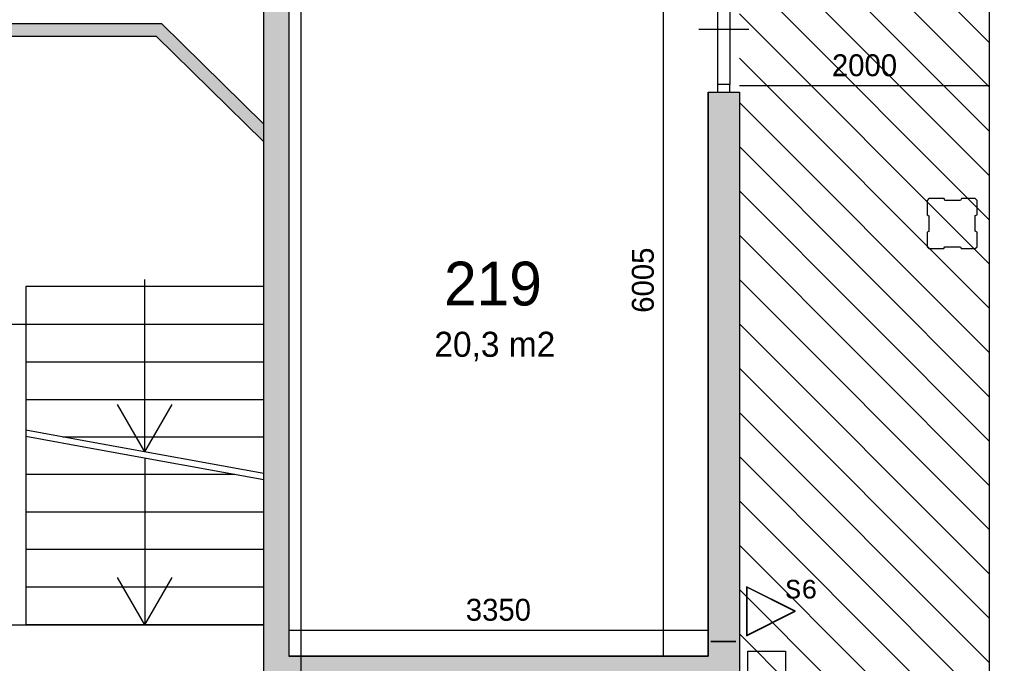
# Model space of a CAD drawing. Extents: x 393774 to 561444, y -100020 to -6220.
# Tile 18 of 47: x 525994 to 533861, y -75532 to -70393. Entities that reach past the tile are written whole.
import ezdxf
from ezdxf.enums import TextEntityAlignment as Align

# ---------------------------------------------------------------- set-up
doc = ezdxf.new("R2010")
doc.units = 0
doc.header["$MEASUREMENT"] = 0
doc.header["$PDMODE"] = 35
doc.header["$PDSIZE"] = -0.5
doc.layers.get('0').update_dxf_attribs({"linetype": 'CONTINUOUS'})
doc.layers.get('DEFPOINTS').update_dxf_attribs({"linetype": 'CONTINUOUS'})
for name, color, linetype in [('-02$TEKST$$$MAAT', 252, 'CONTINUOUS'), ('AA$1A---_ARCEER', 252, 'CONTINUOUS'), ('AL00---_BRANDBEVEILIGING', 252, 'CONTINUOUS'), ('AL22----_BINNENWAND', 252, 'CONTINUOUS'), ('AL24----_TRAPPEN', 252, 'CONTINUOUS'), ('AL32----_BINNENKOZIJN', 252, 'CONTINUOUS'), ('AM$1A---_MAATVOERING', 252, 'CONTINUOUS'), ('Betonpalen', 252, 'CONTINUOUS'), ('LAYER01', 252, 'CONTINUOUS'), ('M2', 252, 'CONTINUOUS'), ('OMPARTIMENTERING', 252, 'CONTINUOUS')]:
    doc.layers.add(name, color=color, linetype=linetype)
doc.styles.add('B-01', font='b-gbp')
doc.styles.add('MONOTXT', font='MONOTXT')
doc.dimstyles.new('BBA_STAND', dxfattribs={"dimtxt": 175, "dimasz": 1, "dimexe": 1, "dimexo": 0.001, "dimgap": 75, "dimtad": 1, "dimdec": 0, "dimzin": 0, "dimdsep": 46, "dimtxsty": 'B-01', "dimblk": 'NONE', "dimblk1": 'NONE', "dimblk2": 'PIJL1', "dimcen": 1, "dimse1": 1, "dimse2": 1, "dimclrd": 256, "dimclre": 1, "dimclrt": 256, "dimadec": 0, "dimazin": 0, "dimtfac": 1, "dimtdec": 0, "dimtmove": 0, "dimatfit": 0, "dimldrblk": 'PIJL1', "dimfxl": 1, "dimtolj": 1, "dimtzin": 0, "dimarcsym": 0})

# ---------------------------------------------------------------- blocks, each defined once
blk = doc.blocks.new('*D61')
at = {"layer": 'AM$1A---_MAATVOERING', "lineweight": -2, "transparency": 16777216}
blk.add_line((531136.9, -69470.3), (531136.9, -75474.8), dxfattribs=at)
at = {"layer": 'DEFPOINTS', "color": 0, "transparency": 16777216}
for p in [(531136.9, -69470.3), (531136.9, -75474.8), (531136.9, -75474.8)]:
    blk.add_point(p, dxfattribs=at)
at = {"layer": 'AM$1A---_MAATVOERING', "transparency": 16777216, "insert": (530974.4, -72472.6), "char_height": 175, "attachment_point": 5, "rotation": 90, "style": 'B-01'}
blk.add_mtext('\\A1;6005', dxfattribs=at)
blk = doc.blocks.new('_None')
blk = doc.blocks.new('PIJL1')
at = {"color": 1, "linetype": 'ByBlock'}
blk.add_line((0, 82.6), (0, -82.6), dxfattribs=at)
blk.add_solid([(-100, 16.7), (-100, -16.7), (0, 0)], dxfattribs=at)
blk = doc.blocks.new('*D66')
at = {"layer": 'AM$1A---_MAATVOERING', "lineweight": -2, "transparency": 16777216}
blk.add_line((528144.3, -75268.1), (531494.3, -75268.1), dxfattribs=at)
at = {"layer": 'DEFPOINTS', "color": 0, "transparency": 16777216}
for p in [(528144.3, -75268.1), (531494.3, -75268.1), (531494.3, -75268.1)]:
    blk.add_point(p, dxfattribs=at)
at = {"layer": 'AM$1A---_MAATVOERING', "transparency": 16777216, "insert": (529819.3, -75105.6), "char_height": 175, "attachment_point": 5, "style": 'B-01'}
blk.add_mtext('\\A1;3350', dxfattribs=at)
blk = doc.blocks.new('*D164')
at = {"layer": 'AM$1A---_MAATVOERING', "lineweight": -2, "transparency": 16777216}
blk.add_line((533744.3, -70920.2), (531744.3, -70920.2), dxfattribs=at)
at = {"layer": 'DEFPOINTS', "color": 0, "transparency": 16777216}
for p in [(531744.3, -70882.9), (531744.3, -70920.2), (533744.3, -70882.9)]:
    blk.add_point(p, dxfattribs=at)
at = {"layer": 'AM$1A---_MAATVOERING', "transparency": 16777216, "insert": (532744.3, -70757.7), "char_height": 175, "attachment_point": 5, "style": 'B-01'}
blk.add_mtext('\\A1;2000', dxfattribs=at)

msp = doc.modelspace()

# ---------------------------------------------------------------- hatches: boundary and pattern name
at = {"layer": 'AA$1A---_ARCEER'}
for points in [[(522744.3, -69419.9), (527944.3, -69420.3), (527944.3, -75724.8), (528144.3, -75724.8), (528243.9, -75724.8), (528243.9, -75474.8), (528144.3, -75474.8), (528144.3, -69220.3), (528094.3, -69220.3), (528094.3, -69220.3), (527994.3, -69220.3), (527994.3, -69220.3), (522544.3, -69219.9), (522544.3, -75620.1), (522444.3, -75620.1), (522444.3, -75724.4), (522544.3, -75724.4), (522744.3, -75724.4)], [(531744.3, -70970.3), (531494.3, -70970.3), (531494.3, -75474.8), (528243.9, -75474.8), (528243.9, -75724.8), (531744.3, -75724.8)]]:
    msp.add_hatch(color=256, dxfattribs=at).paths.add_polyline_path(points)
msp.add_hatch(color=256, dxfattribs=at).paths.add_polyline_path([(527126.7, -70424.4), (523561, -70424.4), (522744.3, -71224.4), (522744.3, -71364.4), (523601.8, -70524.4), (527085.9, -70524.4), (527944.3, -71365.2), (527944.3, -71225.3)], flags=17)

# ---------------------------------------------------------------- linework, layer by layer
at = {"layer": '-02$TEKST$$$MAAT'}
for points in [[(531801.1, -75116), (531801.1, -75311.3), (532191.7, -75116), (531801.1, -74920.7)], [(531803.6, -75116), (531803.6, -75307.2), (532186.2, -75116), (531803.6, -74924.7)]]:
    msp.add_lwpolyline(points, close=True, dxfattribs=at)
at = {"layer": 'AA$1A---_ARCEER'}
for p, q in [((531744.5, -68578.3), (533744.3, -70578.1)), ((531744.4, -68931.7), (533744.3, -70931.7)), ((531744.3, -69285.2), (533744.3, -71285.2)), ((531744.3, -69638.8), (533744.3, -71638.8)), ((531744.3, -69992.3), (533744.3, -71992.3)), ((531744.3, -70345.9), (533744.3, -72345.9)), ((531744.3, -70699.4), (533744.3, -72699.4)), ((531744.3, -71053), (533744.3, -73053)), ((531744.3, -71406.5), (533744.3, -73406.5)), ((531744.3, -71760.1), (533744.3, -73760.1)), ((531744.3, -72113.6), (533744.3, -74113.6)), ((531744.3, -72467.2), (533744.3, -74467.2)), ((531744.3, -72820.7), (533744.3, -74820.7)), ((531744.3, -73174.3), (533744.3, -75174.3)), ((531744.3, -73527.9), (533744.3, -75527.9)), ((531744.3, -73881.4), (533744.3, -75881.4)), ((531744.3, -74235), (533744.3, -76235)), ((531744.3, -74588.5), (533744.3, -76588.5)), ((531744.3, -74942.1), (533744.3, -76942.1)), ((531744.3, -75295.6), (535618.7, -79170.1))]:
    msp.add_line(p, q, dxfattribs=at)
at = {"layer": 'AL00---_BRANDBEVEILIGING'}
msp.add_lwpolyline([(531812.1, -75735.6), (531812.1, -75435.7), (532112.1, -75435.7), (532112.1, -75735.7), (531812.1, -75735.7)], dxfattribs=at)
at = {"layer": 'AL22----_BINNENWAND'}
msp.add_line((531494.3, -70970.3), (531744.3, -70970.3), dxfattribs=at)
for points in [[(533744.3, -77120.1), (533744.3, -68720.1)], [(528144.3, -69220.3), (528144.3, -75474.8)], [(527944.3, -75724.8), (527944.3, -69420.3)], [(523561, -70424.4), (527126.7, -70424.4)], [(523561, -70424.4), (527126.7, -70424.4)], [(527943.4, -71224.4), (527126.7, -70424.4)], [(523601.8, -70524.4), (527085.9, -70524.4)], [(527943.4, -71364.4), (527085.9, -70524.4)], [(531494.3, -70970.3), (531494.3, -75474.8), (528143.8, -75474.8)], [(531494.3, -70970.3), (531494.3, -75474.8), (528143.8, -75474.8)], [(531744.3, -70970.3), (531744.3, -75724.8), (528143.8, -75724.8)], [(531744.3, -70970.3), (531744.3, -75724.8), (528143.8, -75724.8)], [(531494.3, -75474.8), (531494.3, -70970.3)], [(531744.3, -70970.3), (531744.3, -75724.8)], [(531515.4, -75358.4), (531715.4, -75358.4)], [(531515.4, -75358.4), (531715.4, -75358.4)], [(531716, -75358.4), (531516, -75358.4)], [(531586, -75358.4), (531646, -75358.4)], [(531586, -75358.4), (531646, -75358.4)], [(528143.7, -75474.8), (531494.3, -75474.8)]]:
    msp.add_lwpolyline(points, dxfattribs=at)
at = {"layer": 'AL24----_TRAPPEN'}
msp.add_lwpolyline([(527943.8, -72524.4), (526043.7, -72524.4), (526043.7, -75224.4), (527943.8, -75224.4)], close=True, dxfattribs=at)
for points in [[(526993.8, -73843.5), (526993.8, -72466.5)], [(524644.3, -72824.4), (526043.7, -72824.4)], [(524644.3, -72824.4), (526043.7, -72824.4)], [(526043.7, -72824.4), (527943.8, -72824.4)], [(526043.7, -73124.4), (527943.8, -73124.4)], [(526043.7, -73424.4), (527943.8, -73424.4)], [(526993.8, -73843.5), (526775.8, -73466)], [(526993.8, -73843.5), (527211.7, -73466)], [(527943.8, -74016.3), (526593.7, -73770.8), (526043.7, -73670.8)], [(527945.9, -74066.7), (526593.7, -73820.8), (526043.7, -73720.8)], [(526338.2, -73724.4), (527943.8, -73724.4)], [(526993.8, -73893.5), (526993.8, -75224.4)], [(527713.2, -74024.4), (526043.7, -74024.4)], [(527943.8, -74324.4), (526043.7, -74324.4)], [(527943.8, -74624.4), (526043.7, -74624.4)], [(526993.8, -75224.4), (526775.8, -74846.8)], [(526993.8, -75224.4), (527211.7, -74846.8)], [(527943.8, -74924.4), (526043.7, -74924.4)], [(524644.3, -75224.4), (526043.7, -75224.4)], [(524644.3, -75224.4), (526043.7, -75224.4)], [(527943.8, -75224.4), (526043.7, -75224.4)]]:
    msp.add_lwpolyline(points, dxfattribs=at)
at = {"layer": 'AL32----_BINNENKOZIJN'}
for points in [[(531569.3, -70030.3), (531569.5, -70910.6)], [(531669.3, -70030.3), (531669.3, -70910.6)], [(531819.3, -70470.5), (531619.3, -70470.5), (531419.3, -70470.5)]]:
    msp.add_lwpolyline(points, dxfattribs=at)
msp.add_lwpolyline([(531669.3, -70970.3), (531669.3, -70910.6), (531569.5, -70910.6), (531569.5, -70970.3)], close=True, dxfattribs=at)
at = {"layer": 'Betonpalen'}
for p, q in [((533259.4, -71820.1), (533244.4, -71835.1)), ((533259.4, -71820.1), (533244.4, -71835.1)), ((533380.4, -71820.1), (533259.4, -71820.1)), ((533380.4, -71820.1), (533259.4, -71820.1)), ((533385.4, -71835.1), (533380.4, -71820.1)), ((533385.4, -71835.1), (533380.4, -71820.1)), ((533518.4, -71820.1), (533510.4, -71835.1)), ((533518.4, -71820.1), (533510.4, -71835.1)), ((533629.4, -71820.1), (533518.4, -71820.1)), ((533629.4, -71820.1), (533518.4, -71820.1)), ((533644.4, -71835.1), (533629.4, -71820.1)), ((533644.4, -71835.1), (533629.4, -71820.1)), ((533244.4, -71835.1), (533244.4, -71950.1)), ((533244.4, -71835.1), (533244.4, -71950.1)), ((533510.4, -71835.1), (533385.4, -71835.1)), ((533510.4, -71835.1), (533385.4, -71835.1)), ((533644.4, -71952.1), (533644.4, -71835.1)), ((533644.4, -71952.1), (533644.4, -71835.1)), ((533244.4, -71950.1), (533259.4, -71958.1)), ((533244.4, -71950.1), (533259.4, -71958.1)), ((533259.4, -71958.1), (533259.4, -72083.1)), ((533259.4, -71958.1), (533259.4, -72083.1)), ((533629.4, -71957.1), (533644.4, -71952.1)), ((533629.4, -71957.1), (533644.4, -71952.1)), ((533629.4, -72082.1), (533629.4, -71957.1)), ((533629.4, -72082.1), (533629.4, -71957.1)), ((533259.4, -72083.1), (533244.4, -72088.1)), ((533259.4, -72083.1), (533244.4, -72088.1)), ((533244.4, -72088.1), (533244.4, -72205.1)), ((533244.4, -72088.1), (533244.4, -72205.1)), ((533644.4, -72090.1), (533629.4, -72082.1)), ((533644.4, -72090.1), (533629.4, -72082.1)), ((533644.4, -72205.1), (533644.4, -72090.1)), ((533644.4, -72205.1), (533644.4, -72090.1)), ((533244.4, -72205.1), (533259.4, -72220.1)), ((533244.4, -72205.1), (533259.4, -72220.1)), ((533378.4, -72220.1), (533386.4, -72205.1)), ((533378.4, -72220.1), (533386.4, -72205.1)), ((533386.4, -72205.1), (533511.4, -72205.1)), ((533386.4, -72205.1), (533511.4, -72205.1)), ((533511.4, -72205.1), (533516.4, -72220.1)), ((533511.4, -72205.1), (533516.4, -72220.1)), ((533629.4, -72220.1), (533644.4, -72205.1)), ((533629.4, -72220.1), (533644.4, -72205.1)), ((533259.4, -72220.1), (533378.4, -72220.1)), ((533259.4, -72220.1), (533378.4, -72220.1)), ((533516.4, -72220.1), (533629.4, -72220.1)), ((533516.4, -72220.1), (533629.4, -72220.1))]:
    msp.add_line(p, q, dxfattribs=at)
at = {"layer": 'OMPARTIMENTERING', "ltscale": 800}
msp.add_lwpolyline([(522444.3, -85850.5), (528243.2, -85850.5), (528244.3, -69120), (522444.3, -69120)], close=True, dxfattribs=at)

# ---------------------------------------------------------------- texts
at = {"layer": '-02$TEKST$$$MAAT', "style": 'MONOTXT'}
msp.add_text('S6', height=148.75, dxfattribs=at).set_placement((532110.2, -74940.2), align=Align.MIDDLE_LEFT)
at = {"layer": 'LAYER01', "style": 'B-01'}
msp.add_text('219', height=350, rotation=0, dxfattribs=at).set_placement((529385.3, -72674.7))
at = {"layer": 'M2', "insert": (529307.3, -72884.6), "char_height": 200, "width": 1805, "attachment_point": 1, "style": 'B-01'}
msp.add_mtext('20,3 m2', dxfattribs=at)

# ---------------------------------------------------------------- dimensions: what is measured, and where the dimension line sits
at = {"layer": 'AM$1A---_MAATVOERING'}
dim = msp.add_linear_dim(base=(531136.895898, -75474.8274413), p1=(531136.895898, -69470.3274413), p2=(531136.895898, -75474.8274413), angle=270, dimstyle='BBA_STAND', dxfattribs=at)
dim.commit()
dim.dimension.update_dxf_attribs({"geometry": '*D61', "text_midpoint": (530974.395898, -72472.5774413)})
for base, p1, p2, picture, middle in [((531744.3, -70920.2), (533744.3, -70882.9), (531744.3, -70882.9), '*D164', (532744.3, -70757.7)), ((531494.3, -75268.1), (528144.3, -75268.1), (531494.3, -75268.1), '*D66', (529819.3, -75105.6))]:
    dim = msp.add_linear_dim(base=base, p1=p1, p2=p2, dimstyle='BBA_STAND', dxfattribs=at)
    dim.commit()
    dim.dimension.update_dxf_attribs({"geometry": picture, "text_midpoint": middle})

doc.saveas('drawing.dxf')
